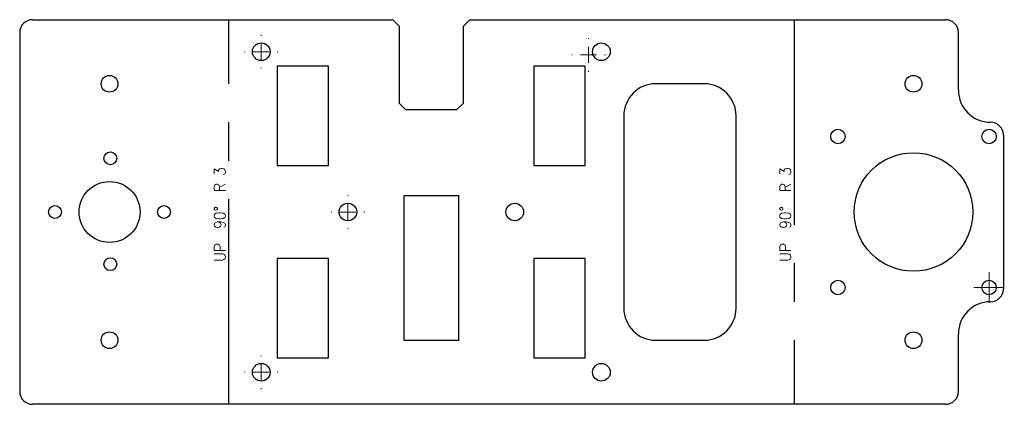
# Model space of a CAD drawing. Header units: millimetres. Extents: x 14 to 816, y 5 to 299.
# Tile 3 of 3: x 509 to 816, y 179 to 299. Entities that reach past the tile are written whole.
import ezdxf

# ---------------------------------------------------------------- set-up
doc = ezdxf.new("R2010")
doc.units = ezdxf.units.MM
doc.linetypes.add('CENTERX2', pattern=[100, 64, -12, 12, -12])
doc.layers.get('0').update_dxf_attribs({"true_color": 0xffffff})
doc.styles.add('textstyle126', font='standard')
doc.styles.add('textstyle127', font='standard')

# ---------------------------------------------------------------- blocks, each defined once
blk = doc.blocks.new('SW_CENTERMARKSYMBOL_13')
at = {"color": 0, "linetype": 'Continuous', "lineweight": 0}
for p, q in [((0, 5), (0, 5.25)), ((-5, 0), (-5.25, 0)), ((0, 0), (-2.5, 0)), ((0, 0), (0, 2.5)), ((0, 0), (0, -2.5)), ((0, 0), (2.5, 0)), ((5, 0), (5.25, 0)), ((0, -5), (0, -5.25))]:
    blk.add_line(p, q, dxfattribs=at)
blk = doc.blocks.new('SW_CENTERMARKSYMBOL_14')
at = {"color": 0, "linetype": 'Continuous', "lineweight": 0}
for p, q in [((0, 5), (0, 5.25)), ((-5, 0), (-5.25, 0)), ((0, 0), (-2.5, 0)), ((0, 0), (0, 2.5)), ((0, 0), (0, -2.5)), ((0, 0), (2.5, 0)), ((5, 0), (5.25, 0)), ((0, -5), (0, -5.25))]:
    blk.add_line(p, q, dxfattribs=at)
blk = doc.blocks.new('SW_CENTERMARKSYMBOL_15')
at = {"color": 0, "linetype": 'Continuous', "lineweight": 0}
for p, q in [((0, 5), (0, 5.25)), ((-5, 0), (-5.25, 0)), ((0, 0), (-2.5, 0)), ((0, 0), (0, 2.5)), ((0, 0), (0, -2.5)), ((0, 0), (2.5, 0)), ((5, 0), (5.25, 0)), ((0, -5), (0, -5.25))]:
    blk.add_line(p, q, dxfattribs=at)
blk = doc.blocks.new('SW_CENTERMARKSYMBOL_16')
at = {"color": 0, "linetype": 'Continuous', "lineweight": 0}
for p, q in [((0, 5), (0, 5.25)), ((-5, 0), (-5.25, 0)), ((0, 0), (-2.5, 0)), ((0, 0), (0, 2.5)), ((0, 0), (0, -2.5)), ((0, 0), (2.5, 0)), ((5, 0), (5.25, 0)), ((0, -5), (0, -5.25))]:
    blk.add_line(p, q, dxfattribs=at)
blk = doc.blocks.new('SW_CENTERMARKSYMBOL_17')
at = {"color": 0, "linetype": 'Continuous', "lineweight": 0}
for p, q in [((0, 5), (0, 5.25)), ((-5, 0), (-5.25, 0)), ((0, 0), (-2.5, 0)), ((0, 0), (0, 2.5)), ((0, 0), (0, -2.5)), ((0, 0), (2.5, 0)), ((5, 0), (5.25, 0)), ((0, -5), (0, -5.25))]:
    blk.add_line(p, q, dxfattribs=at)
blk = doc.blocks.new('SW_CENTERMARKSYMBOL_18')
at = {"color": 0, "linetype": 'Continuous', "lineweight": 0}
for p, q in [((0, 5), (0, 5.25)), ((-5, 0), (-5.25, 0)), ((0, 0), (-2.5, 0)), ((0, 0), (0, 2.5)), ((0, 0), (0, -2.5)), ((0, 0), (2.5, 0)), ((5, 0), (5.25, 0)), ((0, -5), (0, -5.25))]:
    blk.add_line(p, q, dxfattribs=at)
blk = doc.blocks.new('SW_CENTERMARKSYMBOL_19')
at = {"color": 0, "linetype": 'Continuous', "lineweight": 0}
for p, q in [((0, 5), (0, 5.25)), ((-5, 0), (-5.25, 0)), ((0, 0), (-2.5, 0)), ((0, 0), (0, 2.5)), ((0, 0), (0, -2.5)), ((0, 0), (2.5, 0)), ((5, 0), (5.25, 0)), ((0, -5), (0, -5.25))]:
    blk.add_line(p, q, dxfattribs=at)
blk = doc.blocks.new('SW_CENTERMARKSYMBOL_20')
at = {"color": 0, "linetype": 'Continuous', "lineweight": 0}
for p, q in [((0, 2.5), (0, 4.75)), ((-2.5, 0), (-4.75, 0)), ((0, 0), (-2.5, 0)), ((0, 0), (0, 2.5)), ((0, 0), (0, -2.5)), ((0, 0), (2.5, 0)), ((2.5, 0), (4.75, 0)), ((0, -2.5), (0, -4.75))]:
    blk.add_line(p, q, dxfattribs=at)

msp = doc.modelspace()

# ---------------------------------------------------------------- linework, layer by layer
at = {"color": 7, "linetype": 'Continuous', "lineweight": 30, "true_color": 0xffffff}
for p, q in [((512.745, 299.273), (625.028, 299.273)), ((627.028, 297.273), (625.028, 299.273)), ((649.028, 299.273), (647.028, 297.273)), ((649.028, 299.273), (797.311, 299.273)), ((508.745, 295.273), (508.745, 183.273)), ((627.028, 297.273), (627.028, 273.273)), ((647.028, 273.273), (647.028, 297.273)), ((801.311, 277.273), (801.311, 295.273)), ((605.028, 284.773), (589.028, 284.773)), ((589.028, 284.773), (589.028, 253.773)), ((605.028, 253.773), (605.028, 284.773)), ((685.028, 284.773), (669.028, 284.773)), ((669.028, 284.773), (669.028, 253.773)), ((685.028, 253.773), (685.028, 284.773)), ((722.028, 279.273), (707.028, 279.273)), ((629.028, 271.273), (627.028, 273.273)), ((647.028, 273.273), (645.028, 271.273)), ((629.028, 271.273), (645.028, 271.273)), ((697.028, 269.273), (697.028, 209.273)), ((732.028, 209.273), (732.028, 269.273)), ((815.311, 263.273), (815.311, 215.273)), ((589.028, 253.773), (605.028, 253.773)), ((669.028, 253.773), (685.028, 253.773)), ((645.628, 244.273), (628.428, 244.273)), ((628.428, 244.273), (628.428, 199.273)), ((645.628, 199.273), (645.628, 244.273)), ((605.028, 224.773), (589.028, 224.773)), ((589.028, 224.773), (589.028, 193.773)), ((605.028, 193.773), (605.028, 224.773)), ((685.028, 224.773), (669.028, 224.773)), ((669.028, 224.773), (669.028, 193.773)), ((685.028, 193.773), (685.028, 224.773)), ((801.311, 183.273), (801.311, 201.273)), ((628.428, 199.273), (645.628, 199.273)), ((707.028, 199.273), (722.028, 199.273)), ((589.028, 193.773), (605.028, 193.773)), ((669.028, 193.773), (685.028, 193.773)), ((797.311, 179.273), (512.745, 179.273))]:
    msp.add_line(p, q, dxfattribs=at)
at = {"color": 7, "linetype": 'CENTERX2', "true_color": 0xffffff}
for p, q in [((573.887, 179.273), (573.887, 299.273)), ((750.17, 299.273), (750.17, 179.273))]:
    msp.add_line(p, q, dxfattribs=at)
at = {"color": 7, "linetype": 'Continuous', "lineweight": 30, "true_color": 0xffffff}
for centre, radius in [((584.028, 289.273), 2.75), ((690.028, 289.273), 2.75), ((536.745, 279.273), 2.6), ((787.311, 279.273), 2.6), ((763.761, 262.823), 2.25), ((810.861, 262.823), 2.25), ((537, 256), 2), ((787.311, 239.273), 18.5), ((536.745, 239.273), 9.5), ((519.745, 239.273), 2), ((553.745, 239.273), 2), ((611.028, 239.273), 2.75), ((663.028, 239.273), 2.75), ((537, 223), 2), ((763.761, 215.723), 2.25), ((810.861, 215.723), 2.25), ((536.745, 199.273), 2.6), ((787.311, 199.273), 2.6), ((584.028, 189.273), 2.75), ((690.028, 189.273), 2.75)]:
    msp.add_circle(centre, radius, dxfattribs=at)
for centre, radius, start, end in [((512.745, 295.273), 4, 90, 180), ((797.311, 295.273), 4, 0, 90), ((707.028, 269.273), 10, 90, 180), ((722.028, 269.273), 10, 0, 90), ((811.311, 277.273), 10, 180, 270), ((811.311, 263.273), 4, 0, 90), ((811.311, 215.273), 4, 270, 0), ((707.028, 209.273), 10, 180, 270), ((722.028, 209.273), 10, 270, 0), ((811.311, 201.273), 10, 90, 180), ((512.745, 183.273), 4, 180, 270), ((797.311, 183.273), 4, 270, 0)]:
    msp.add_arc(centre, radius, start, end, dxfattribs=at)

# ---------------------------------------------------------------- block references
at = {"color": 7, "linetype": 'Continuous', "lineweight": 0, "true_color": 0xffffff}
for name, p in [('SW_CENTERMARKSYMBOL_14', (584.028, 289.273)), ('SW_CENTERMARKSYMBOL_18', (584.028, 289.273)), ('SW_CENTERMARKSYMBOL_16', (686.028, 288.273)), ('SW_CENTERMARKSYMBOL_13', (611.028, 239.273)), ('SW_CENTERMARKSYMBOL_17', (611.028, 239.273)), ('SW_CENTERMARKSYMBOL_20', (810.861, 215.723)), ('SW_CENTERMARKSYMBOL_15', (584.028, 189.273)), ('SW_CENTERMARKSYMBOL_19', (584.028, 189.273))]:
    msp.add_blockref(name, p, dxfattribs=at)

# ---------------------------------------------------------------- texts
at = {"color": 7, "linetype": 'Continuous', "lineweight": 0, "true_color": 0xffffff, "char_height": 3.5, "attachment_point": 2, "rotation": 90}
for insert, style in [((569.341, 238.505), 'textstyle127'), ((745.624, 238.505), 'textstyle126')]:
    msp.add_mtext('UP  90°  R 3', dxfattribs=dict(at, insert=insert, style=style))

doc.saveas('drawing.dxf')
